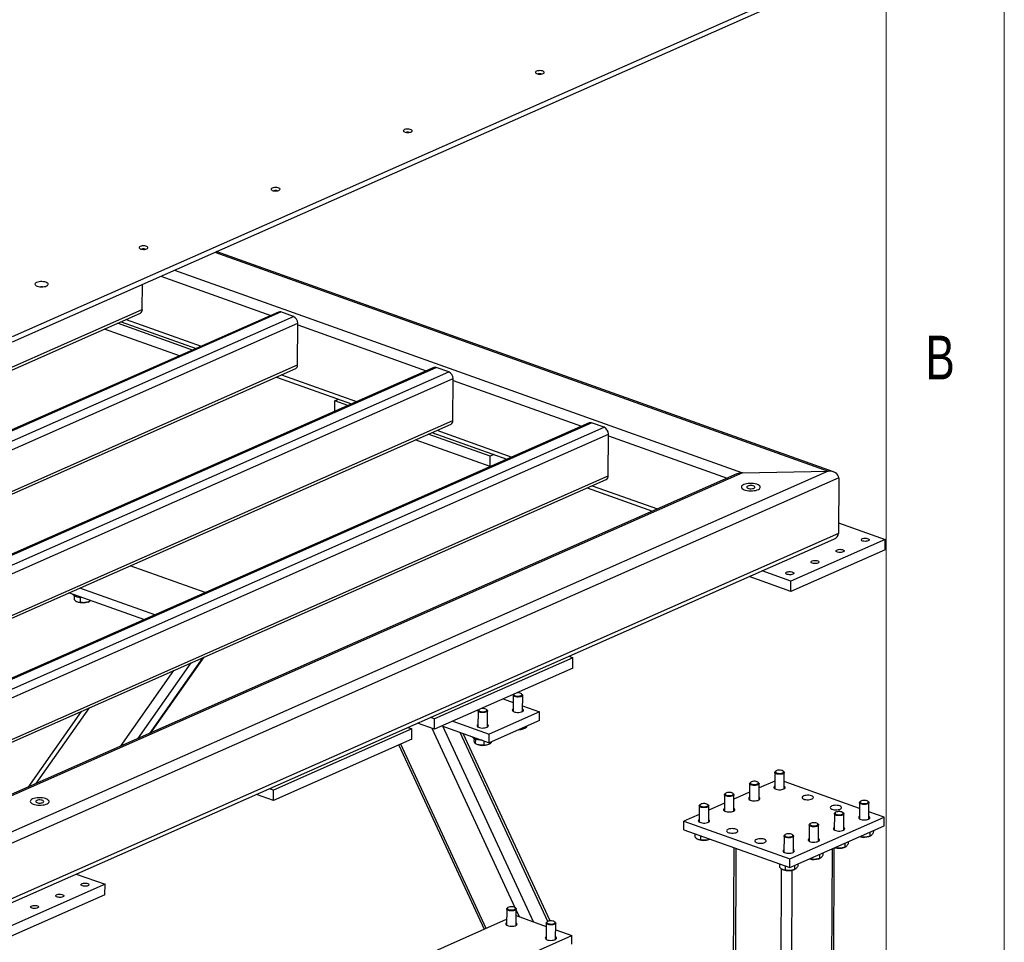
# Model space of a CAD drawing. Header units: millimetres. Extents: x 5 to 415, y 5 to 292.
# Tile 47 of 49: x 373 to 415, y 199 to 238. Entities that reach past the tile are written whole.
import ezdxf

# ---------------------------------------------------------------- set-up
doc = ezdxf.new("R2010")
doc.units = ezdxf.units.MM
doc.layers.add('NOTES', color=6, linetype='Continuous')
doc.layers.add('TRAIT-FORT', color=4, linetype='Continuous', lineweight=25)
doc.styles.add('SLDTEXTSTYLE0', font='TXT', dxfattribs={"width": 0.75})

msp = doc.modelspace()

# ---------------------------------------------------------------- linework, layer by layer
at = {"color": 7, "linetype": 'Continuous', "lineweight": 18}
for p, q in [((415, 5), (415, 292)), ((410, 287), (410, 10))]:
    msp.add_line(p, q, dxfattribs=at)
at = {"layer": 'TRAIT-FORT', "color": 4, "linetype": 'Continuous', "lineweight": 25}
for p, q in [((373.044, 224.63), (409.774, 240.856)), ((373.044, 224.41), (409.773, 240.635)), ((395.288, 235.731), (395.284, 235.729)), ((389.699, 233.262), (389.694, 233.26)), ((384.11, 230.793), (384.107, 230.792)), ((378.521, 228.324), (378.518, 228.323)), ((381.611, 228.194), (407.547, 218.947)), ((407.773, 218.912), (381.668, 228.22)), ((379.907, 227.442), (403.933, 218.876)), ((379.326, 227.185), (383.979, 225.526)), ((378.54, 225.774), (378.544, 226.84)), ((349.998, 213.165), (378.54, 225.774)), ((350.147, 213.111), (378.458, 225.618)), ((384.302, 225.669), (353.429, 212.03)), ((353.527, 212.031), (384.4, 225.67)), ((354.064, 211.839), (384.938, 225.478)), ((377.861, 225.354), (381.031, 224.224)), ((384.938, 225.478), (384.4, 225.67)), ((354.363, 211.608), (385.116, 225.194)), ((380.11, 223.817), (376.94, 224.947)), ((380.663, 224.061), (377.492, 225.191)), ((377.648, 225.26), (380.818, 224.13)), ((385.11, 223.431), (385.116, 225.194)), ((385.116, 225.121), (390.548, 223.184)), ((356.567, 210.822), (385.11, 223.431)), ((356.717, 210.769), (385.027, 223.276)), ((390.872, 223.327), (359.998, 209.688)), ((360.096, 209.689), (390.969, 223.328)), ((391.507, 223.136), (390.969, 223.328)), ((360.633, 209.497), (391.507, 223.136)), ((360.932, 209.266), (391.685, 222.852)), ((384.217, 222.918), (387.388, 221.788)), ((384.43, 223.012), (387.6, 221.882)), ((391.679, 221.089), (391.685, 222.852)), ((391.685, 222.778), (397.117, 220.842)), ((386.689, 221.912), (386.844, 221.981)), ((386.687, 221.478), (386.689, 221.912)), ((387.232, 221.719), (386.689, 221.912)), ((363.136, 208.48), (391.679, 221.089)), ((363.286, 208.427), (391.597, 220.934)), ((397.441, 220.985), (366.567, 207.346)), ((366.665, 207.346), (397.539, 220.985)), ((367.202, 207.155), (398.076, 220.794)), ((398.076, 220.794), (397.539, 220.985)), ((367.501, 206.924), (398.254, 220.51)), ((393.258, 219.57), (390.631, 220.507)), ((390.787, 220.576), (393.957, 219.445)), ((390.999, 220.67), (394.169, 219.539)), ((398.248, 218.747), (398.254, 220.51)), ((398.254, 220.436), (403.28, 218.644)), ((393.248, 219.132), (390.078, 220.263)), ((393.256, 219.136), (393.258, 219.57)), ((393.414, 219.639), (393.258, 219.57)), ((369.705, 206.138), (398.248, 218.747)), ((403.686, 218.823), (372.619, 205.099)), ((403.933, 218.876), (372.633, 205.048)), ((407.547, 218.947), (372.841, 203.615)), ((407.998, 218.662), (372.865, 203.142)), ((403.933, 218.876), (407.547, 218.947)), ((407.998, 218.662), (407.989, 216.312)), ((369.855, 206.084), (398.166, 218.591)), ((397.356, 218.233), (400.12, 217.248)), ((397.568, 218.327), (400.333, 217.342)), ((407.991, 216.761), (409.965, 216.057)), ((407.989, 216.312), (372.857, 200.791)), ((372.844, 200.627), (407.783, 216.061)), ((409.965, 216.057), (405.972, 214.293)), ((409.963, 215.616), (409.965, 216.057)), ((409.963, 215.616), (405.971, 213.853)), ((381.197, 213.809), (378.027, 214.939)), ((405.971, 213.853), (404.206, 214.482)), ((405.972, 214.293), (404.759, 214.726)), ((405.971, 213.853), (405.972, 214.293)), ((378.607, 212.665), (375.437, 213.795)), ((375.651, 213.679), (375.651, 213.51)), ((379.068, 212.868), (375.898, 213.998)), ((375.806, 213.416), (375.819, 213.411)), ((375.917, 213.596), (375.917, 213.395)), ((376.247, 213.41), (376.291, 213.425)), ((376.3, 213.487), (376.3, 213.428)), ((378.351, 207.631), (380.61, 210.836)), ((378.857, 207.854), (381.116, 211.059)), ((378.898, 207.873), (381.157, 211.077)), ((396.756, 211.056), (390.901, 208.469)), ((396.588, 211.116), (396.756, 211.056)), ((396.755, 210.616), (396.756, 211.056)), ((377.611, 207.304), (379.87, 210.509)), ((396.755, 210.616), (390.899, 208.029)), ((394.255, 209.511), (394.249, 209.507)), ((394.61, 209.505), (394.585, 209.526)), ((393.806, 209.313), (394.228, 209.162)), ((394.23, 209.473), (394.227, 208.785)), ((394.627, 208.783), (394.63, 209.471)), ((375.955, 208.78), (373.696, 205.575)), ((374.052, 205.732), (376.311, 208.937)), ((392.739, 208.814), (392.737, 208.126)), ((392.764, 208.853), (392.759, 208.848)), ((393.12, 208.847), (393.094, 208.868)), ((393.137, 208.125), (393.139, 208.813)), ((395.344, 208.765), (393.215, 207.824)), ((394.628, 209.02), (395.344, 208.765)), ((395.342, 208.397), (395.344, 208.765)), ((390.899, 208.029), (390.18, 208.285)), ((390.901, 208.469), (390.733, 208.529)), ((390.899, 208.029), (390.901, 208.469)), ((391.677, 208.372), (393.215, 207.824)), ((395.342, 208.397), (393.213, 207.457)), ((389.943, 208.046), (384.087, 205.459)), ((389.775, 208.106), (389.943, 208.046)), ((389.941, 207.606), (389.943, 208.046)), ((394.311, 200.486), (390.794, 208.066)), ((391.216, 208.169), (393.213, 207.457)), ((395.086, 199.89), (391.25, 208.157)), ((395.688, 199.906), (391.981, 207.896)), ((395.788, 199.93), (392.113, 207.849)), ((393.213, 207.457), (393.215, 207.824)), ((394.639, 208.042), (394.65, 208.046)), ((394.789, 208.153), (394.789, 208.116)), ((389.941, 207.606), (384.086, 205.019)), ((392.57, 207.641), (392.57, 207.577)), ((392.626, 207.614), (392.625, 207.422)), ((392.99, 207.536), (392.989, 207.363)), ((393.299, 207.495), (393.298, 207.458)), ((389.39, 207.362), (393.002, 199.578)), ((393.082, 199.613), (389.47, 207.397)), ((392.694, 207.394), (392.719, 207.385)), ((393.148, 207.384), (393.16, 207.388)), ((405.293, 206.208), (405.291, 205.52)), ((405.338, 206.263), (405.313, 206.242)), ((405.674, 206.24), (405.649, 206.261)), ((405.691, 205.518), (405.693, 206.206)), ((404.229, 205.737), (404.226, 205.049)), ((404.274, 205.792), (404.248, 205.771)), ((404.609, 205.77), (404.584, 205.791)), ((404.626, 205.048), (404.629, 205.736)), ((405.292, 205.841), (404.628, 205.548)), ((408.876, 204.684), (405.692, 205.819)), ((384.087, 205.459), (383.919, 205.519)), ((384.086, 205.019), (384.087, 205.459)), ((403.209, 205.322), (403.184, 205.301)), ((403.545, 205.3), (403.519, 205.321)), ((404.227, 205.371), (403.563, 205.078)), ((384.086, 205.019), (383.367, 205.275)), ((403.163, 204.901), (402.499, 204.607)), ((403.164, 205.267), (403.162, 204.579)), ((403.562, 204.578), (403.564, 205.266)), ((408.876, 204.93), (408.874, 204.242)), ((408.922, 204.985), (408.896, 204.964)), ((409.257, 204.963), (409.232, 204.984)), ((409.274, 204.241), (409.276, 204.929)), ((402.099, 204.797), (402.097, 204.109)), ((402.145, 204.852), (402.119, 204.831)), ((402.48, 204.83), (402.455, 204.851)), ((402.497, 204.107), (402.499, 204.795)), ((407.857, 204.515), (407.832, 204.494)), ((408.192, 204.493), (408.167, 204.514)), ((409.921, 204.311), (409.275, 204.541)), ((401.449, 203.777), (401.45, 204.144)), ((402.098, 204.43), (401.45, 204.144)), ((401.45, 204.144), (405.929, 202.547)), ((405.929, 202.547), (409.921, 204.311)), ((407.812, 204.46), (407.809, 203.772)), ((408.209, 203.77), (408.212, 204.458)), ((409.92, 203.943), (409.921, 204.311)), ((401.449, 203.777), (405.928, 202.18)), ((405.928, 202.18), (409.92, 203.943)), ((406.747, 203.989), (406.745, 203.302)), ((406.792, 204.044), (406.767, 204.024)), ((407.128, 204.022), (407.103, 204.043)), ((407.145, 203.3), (407.147, 203.988)), ((409.314, 203.676), (409.314, 203.51)), ((409.461, 203.741), (409.46, 203.654)), ((401.906, 203.614), (401.906, 203.479)), ((402.064, 203.373), (402.08, 203.368)), ((402.148, 203.527), (402.148, 203.356)), ((402.508, 203.366), (402.547, 203.38)), ((402.537, 203.389), (402.537, 203.376)), ((402.546, 203.381), (402.537, 203.376)), ((405.683, 203.519), (405.68, 202.831)), ((405.728, 203.574), (405.702, 203.553)), ((406.063, 203.552), (406.038, 203.573)), ((406.08, 202.83), (406.083, 203.518)), ((408.396, 203.27), (408.396, 203.183)), ((408.901, 203.493), (408.925, 203.489)), ((408.925, 203.504), (408.925, 203.489)), ((409.285, 203.5), (409.324, 203.513)), ((409.323, 203.514), (409.314, 203.51)), ((403.554, 203.026), (403.482, 183.572)), ((403.59, 183.534), (403.661, 202.988)), ((407.623, 174.801), (407.727, 202.975)), ((407.705, 174.885), (407.808, 203.011)), ((407.836, 203.023), (407.86, 203.019)), ((407.86, 203.034), (407.86, 203.019)), ((408.221, 203.029), (408.259, 203.043)), ((408.25, 203.206), (408.249, 203.04)), ((408.259, 203.044), (408.249, 203.04)), ((405.928, 202.18), (405.929, 202.547)), ((406.771, 202.553), (406.796, 202.549)), ((406.796, 202.563), (406.796, 202.549)), ((407.156, 202.559), (407.195, 202.572)), ((407.185, 202.735), (407.184, 202.569)), ((407.194, 202.573), (407.184, 202.569)), ((407.331, 202.8), (407.331, 202.713)), ((405.49, 202.336), (405.489, 202.202)), ((405.501, 182.853), (405.572, 202.136)), ((405.648, 202.096), (405.663, 202.09)), ((405.732, 202.25), (405.731, 202.078)), ((405.92, 174.049), (406.023, 202.071)), ((406.092, 202.089), (406.13, 202.102)), ((406.12, 202.265), (406.12, 202.099)), ((406.13, 202.103), (406.12, 202.099)), ((406.267, 202.33), (406.267, 202.243)), ((375.748, 201.91), (376.962, 201.477)), ((376.962, 201.477), (372.969, 199.713)), ((376.96, 201.037), (376.962, 201.477)), ((376.96, 201.037), (372.968, 199.273)), ((393.953, 200.435), (393.95, 199.747)), ((393.998, 200.49), (393.972, 200.469)), ((394.333, 200.468), (394.308, 200.489)), ((394.35, 199.745), (394.353, 200.433)), ((394.489, 200.103), (394.352, 200.397)), ((389.561, 198.057), (393.951, 199.997)), ((394.351, 200.152), (395.624, 199.698)), ((395.625, 199.839), (395.622, 199.151)), ((395.67, 199.894), (395.644, 199.873)), ((396.005, 199.871), (395.98, 199.892)), ((396.022, 199.149), (396.025, 199.837)), ((396.024, 199.556), (396.713, 199.31)), ((390.858, 196.723), (396.713, 199.31)), ((396.712, 198.943), (396.713, 199.31))]:
    msp.add_line(p, q, dxfattribs=at)
at = {"layer": 'TRAIT-FORT', "color": 4, "linetype": 'Continuous', "lineweight": 25, "flags": 128}
for points in [[(395.216, 235.848), (395.186, 235.83), (395.17, 235.81), (395.169, 235.789), (395.184, 235.768), (395.212, 235.75), (395.252, 235.736), (395.3, 235.726), (395.353, 235.723), (395.406, 235.726), (395.455, 235.734), (395.496, 235.747), (395.526, 235.765), (395.542, 235.785), (395.542, 235.807), (395.528, 235.827), (395.5, 235.845), (395.46, 235.859), (395.411, 235.869), (395.359, 235.872), (395.305, 235.869), (395.256, 235.861), (395.216, 235.848)], [(389.626, 233.378), (389.597, 233.361), (389.581, 233.341), (389.58, 233.319), (389.595, 233.299), (389.623, 233.281), (389.663, 233.267), (389.711, 233.257), (389.764, 233.254), (389.817, 233.256), (389.866, 233.265), (389.907, 233.278), (389.937, 233.296), (389.952, 233.316), (389.953, 233.337), (389.939, 233.358), (389.91, 233.376), (389.871, 233.39), (389.822, 233.399), (389.769, 233.403), (389.716, 233.4), (389.667, 233.392), (389.626, 233.378)], [(384.037, 230.909), (384.008, 230.892), (383.992, 230.871), (383.991, 230.85), (384.005, 230.83), (384.034, 230.812), (384.074, 230.797), (384.122, 230.788), (384.175, 230.785), (384.228, 230.787), (384.277, 230.796), (384.318, 230.809), (384.347, 230.827), (384.363, 230.847), (384.364, 230.868), (384.35, 230.889), (384.321, 230.907), (384.281, 230.921), (384.233, 230.93), (384.18, 230.934), (384.127, 230.931), (384.078, 230.923), (384.037, 230.909)], [(378.448, 228.44), (378.418, 228.423), (378.403, 228.402), (378.402, 228.381), (378.416, 228.361), (378.444, 228.343), (378.484, 228.328), (378.533, 228.319), (378.586, 228.316), (378.639, 228.318), (378.688, 228.327), (378.729, 228.34), (378.758, 228.358), (378.774, 228.378), (378.775, 228.399), (378.76, 228.42), (378.732, 228.438), (378.692, 228.452), (378.644, 228.461), (378.591, 228.465), (378.538, 228.462), (378.489, 228.454), (378.448, 228.44)], [(374.07, 226.919), (374.034, 226.898), (374.01, 226.876), (374, 226.851), (374.003, 226.826), (374.021, 226.802), (374.051, 226.78), (374.093, 226.762), (374.144, 226.747), (374.202, 226.738), (374.264, 226.733), (374.327, 226.735), (374.387, 226.741), (374.442, 226.753), (374.488, 226.77), (374.525, 226.79), (374.548, 226.813), (374.559, 226.837), (374.555, 226.862), (374.538, 226.886), (374.507, 226.908), (374.466, 226.926), (374.414, 226.941), (374.356, 226.951), (374.295, 226.955), (374.232, 226.954), (374.172, 226.947), (374.117, 226.935), (374.07, 226.919)], [(374.314, 226.734), (374.294, 226.735), (374.244, 226.734)], [(403.979, 218.372), (403.934, 218.348), (403.902, 218.32), (403.883, 218.291), (403.878, 218.261), (403.888, 218.231), (403.912, 218.203), (403.949, 218.176), (403.998, 218.153), (404.057, 218.134), (404.124, 218.119), (404.197, 218.11), (404.272, 218.107), (404.348, 218.109), (404.421, 218.117), (404.489, 218.13), (404.55, 218.148), (404.6, 218.17), (404.639, 218.196), (404.665, 218.225), (404.677, 218.254), (404.674, 218.284), (404.658, 218.314), (404.627, 218.342), (404.584, 218.367), (404.529, 218.388), (404.466, 218.405), (404.396, 218.416), (404.321, 218.423), (404.245, 218.423), (404.17, 218.418), (404.099, 218.408), (404.035, 218.392), (403.979, 218.372)], [(403.979, 218.372), (403.934, 218.348), (403.902, 218.32), (403.883, 218.291), (403.878, 218.261), (403.888, 218.231), (403.912, 218.203), (403.949, 218.176), (403.998, 218.153), (404.057, 218.134), (404.124, 218.119), (404.197, 218.11), (404.272, 218.107), (404.348, 218.109), (404.421, 218.117), (404.489, 218.13), (404.55, 218.148), (404.6, 218.17), (404.639, 218.196), (404.665, 218.225), (404.677, 218.254), (404.674, 218.284), (404.658, 218.314), (404.627, 218.342), (404.584, 218.367), (404.529, 218.388), (404.466, 218.405), (404.396, 218.416), (404.321, 218.423), (404.245, 218.423), (404.17, 218.418), (404.099, 218.408), (404.035, 218.392), (403.979, 218.372)], [(404.151, 218.311), (404.123, 218.294), (404.109, 218.275), (404.11, 218.254), (404.126, 218.235), (404.155, 218.219), (404.196, 218.206), (404.243, 218.199), (404.294, 218.198), (404.343, 218.203), (404.386, 218.213), (404.42, 218.228), (404.441, 218.246), (404.448, 218.266), (404.439, 218.286), (404.416, 218.304), (404.381, 218.318), (404.337, 218.328), (404.287, 218.333), (404.237, 218.331), (404.19, 218.323), (404.151, 218.311)], [(409.244, 215.995), (409.205, 215.982), (409.159, 215.975), (409.108, 215.973), (409.058, 215.977), (409.014, 215.987), (408.979, 216.002), (408.956, 216.02), (408.947, 216.039), (408.954, 216.059), (408.975, 216.077), (409.009, 216.092), (409.052, 216.103), (409.101, 216.107), (409.152, 216.106), (409.199, 216.099), (409.24, 216.087), (409.269, 216.07), (409.285, 216.051), (409.286, 216.031), (409.272, 216.012), (409.244, 215.995)], [(408.18, 215.525), (408.141, 215.512), (408.094, 215.504), (408.043, 215.503), (407.994, 215.507), (407.949, 215.517), (407.914, 215.531), (407.891, 215.549), (407.883, 215.569), (407.889, 215.589), (407.91, 215.607), (407.944, 215.622), (407.988, 215.632), (408.037, 215.637), (408.087, 215.636), (408.135, 215.629), (408.175, 215.616), (408.204, 215.6), (408.22, 215.581), (408.221, 215.561), (408.207, 215.541), (408.18, 215.525)], [(407.115, 215.054), (407.076, 215.042), (407.029, 215.034), (406.979, 215.032), (406.929, 215.036), (406.885, 215.046), (406.85, 215.061), (406.827, 215.079), (406.818, 215.099), (406.825, 215.119), (406.846, 215.137), (406.88, 215.152), (406.923, 215.162), (406.972, 215.167), (407.023, 215.165), (407.07, 215.158), (407.11, 215.146), (407.14, 215.13), (407.156, 215.11), (407.157, 215.09), (407.143, 215.071), (407.115, 215.054)], [(406.05, 214.584), (406.011, 214.571), (405.965, 214.564), (405.914, 214.562), (405.865, 214.566), (405.82, 214.576), (405.785, 214.591), (405.762, 214.609), (405.754, 214.628), (405.76, 214.648), (405.781, 214.667), (405.815, 214.681), (405.858, 214.692), (405.907, 214.696), (405.958, 214.695), (406.006, 214.688), (406.046, 214.676), (406.075, 214.659), (406.091, 214.64), (406.092, 214.62), (406.078, 214.601), (406.05, 214.584)], [(376.014, 213.589), (376.004, 213.589), (375.926, 213.595), (375.851, 213.605), (375.783, 213.621), (375.722, 213.641), (375.672, 213.666), (375.633, 213.693), (375.607, 213.723), (375.6, 213.737)], [(394.628, 209.482), (394.628, 209.461), (394.613, 209.44), (394.585, 209.421), (394.545, 209.407), (394.497, 209.397), (394.444, 209.393), (394.39, 209.394), (394.338, 209.402), (394.294, 209.414), (394.259, 209.431), (394.237, 209.451), (394.23, 209.472), (394.237, 209.493), (394.249, 209.507)], [(394.263, 209.515), (394.258, 209.499), (394.265, 209.478), (394.287, 209.46), (394.321, 209.445), (394.365, 209.434), (394.415, 209.43), (394.466, 209.431), (394.514, 209.438), (394.555, 209.45), (394.584, 209.467), (394.599, 209.486), (394.6, 209.506), (394.6, 209.506)], [(394.6, 209.506), (394.585, 209.526), (394.557, 209.543), (394.517, 209.556), (394.469, 209.564), (394.418, 209.566), (394.369, 209.561)], [(394.61, 209.505), (394.613, 209.503), (394.628, 209.482)], [(393.137, 208.824), (393.137, 208.802), (393.123, 208.781), (393.095, 208.763), (393.055, 208.748), (393.007, 208.738), (392.953, 208.734), (392.899, 208.736), (392.848, 208.743), (392.803, 208.756), (392.769, 208.772), (392.747, 208.792), (392.739, 208.814), (392.746, 208.835), (392.759, 208.848)], [(392.772, 208.856), (392.767, 208.84), (392.774, 208.82), (392.796, 208.802), (392.831, 208.786), (392.875, 208.776), (392.925, 208.771), (392.976, 208.772), (393.024, 208.779), (393.064, 208.792), (393.093, 208.808), (393.109, 208.828), (393.109, 208.848), (393.109, 208.848)], [(393.109, 208.848), (393.095, 208.868), (393.066, 208.885), (393.027, 208.898), (392.979, 208.905), (392.928, 208.907), (392.878, 208.903)], [(393.12, 208.847), (393.122, 208.845), (393.137, 208.824)], [(394.227, 208.89), (394.221, 208.886), (394.197, 208.864), (394.187, 208.841), (394.193, 208.817), (394.213, 208.794), (394.246, 208.775), (394.291, 208.759), (394.345, 208.747), (394.403, 208.742), (394.463, 208.742), (394.521, 208.749), (394.573, 208.761), (394.616, 208.777), (394.647, 208.798), (394.664, 208.82), (394.666, 208.844), (394.653, 208.868), (394.627, 208.888)], [(392.737, 208.231), (392.731, 208.228), (392.707, 208.206), (392.697, 208.182), (392.702, 208.159), (392.722, 208.136), (392.756, 208.116), (392.801, 208.1), (392.854, 208.089), (392.913, 208.083), (392.973, 208.084), (393.031, 208.09), (393.083, 208.102), (393.126, 208.119), (393.156, 208.139), (393.174, 208.162), (393.176, 208.186), (393.163, 208.209), (393.137, 208.23)], [(392.915, 207.563), (392.889, 207.564), (392.811, 207.57), (392.738, 207.582), (392.671, 207.599), (392.612, 207.62), (392.564, 207.645), (392.528, 207.673), (392.505, 207.703), (392.501, 207.711)], [(405.674, 206.24), (405.681, 206.233), (405.693, 206.212), (405.689, 206.19), (405.671, 206.17), (405.64, 206.152), (405.598, 206.139), (405.548, 206.13), (405.494, 206.128), (405.44, 206.131), (405.39, 206.139), (405.348, 206.153), (405.316, 206.171), (405.298, 206.191), (405.294, 206.213), (405.305, 206.234), (405.313, 206.242)], [(405.469, 206.3), (405.42, 206.295), (405.378, 206.283), (405.345, 206.268), (405.326, 206.249), (405.322, 206.229), (405.333, 206.209), (405.358, 206.191), (405.395, 206.177), (405.441, 206.168), (405.492, 206.164), (405.543, 206.167), (405.589, 206.176), (405.627, 206.189), (405.653, 206.207), (405.665, 206.226), (405.661, 206.247), (405.643, 206.266), (405.612, 206.282), (405.569, 206.294), (405.521, 206.3), (405.469, 206.3)], [(404.609, 205.77), (404.617, 205.763), (404.628, 205.742), (404.625, 205.72), (404.607, 205.7), (404.575, 205.682), (404.533, 205.669), (404.483, 205.66), (404.429, 205.657), (404.375, 205.66), (404.325, 205.669), (404.283, 205.683), (404.251, 205.7), (404.233, 205.721), (404.229, 205.742), (404.24, 205.763), (404.248, 205.771)], [(404.405, 205.83), (404.356, 205.824), (404.313, 205.813), (404.281, 205.797), (404.261, 205.779), (404.257, 205.758), (404.268, 205.738), (404.293, 205.721), (404.331, 205.707), (404.377, 205.697), (404.427, 205.694), (404.478, 205.697), (404.524, 205.705), (404.562, 205.719), (404.588, 205.736), (404.6, 205.756), (404.597, 205.776), (404.578, 205.795), (404.547, 205.811), (404.505, 205.823), (404.456, 205.83), (404.405, 205.83)], [(403.34, 205.36), (403.291, 205.354), (403.248, 205.343), (403.216, 205.327), (403.197, 205.308), (403.193, 205.288), (403.203, 205.268), (403.229, 205.25), (403.266, 205.236), (403.312, 205.227), (403.363, 205.224), (403.413, 205.226), (403.46, 205.235), (403.498, 205.249), (403.524, 205.266), (403.536, 205.286), (403.532, 205.306), (403.514, 205.325), (403.482, 205.341), (403.44, 205.353), (403.391, 205.359), (403.34, 205.36)], [(405.291, 205.625), (405.285, 205.621), (405.261, 205.599), (405.251, 205.576), (405.256, 205.552), (405.276, 205.53), (405.31, 205.51), (405.355, 205.494), (405.408, 205.482), (405.467, 205.477), (405.527, 205.477), (405.585, 205.484), (405.637, 205.496), (405.68, 205.512), (405.711, 205.533), (405.728, 205.555), (405.73, 205.579), (405.717, 205.603), (405.691, 205.623)], [(373.9, 205.084), (373.855, 205.06), (373.823, 205.032), (373.804, 205.003), (373.799, 204.973), (373.809, 204.943), (373.833, 204.915), (373.87, 204.888), (373.919, 204.865), (373.978, 204.846), (374.045, 204.831), (374.118, 204.822), (374.193, 204.819), (374.269, 204.821), (374.342, 204.829), (374.41, 204.842), (374.471, 204.86), (374.521, 204.883), (374.56, 204.908), (374.586, 204.937), (374.598, 204.966), (374.595, 204.996), (374.579, 205.026), (374.548, 205.054), (374.505, 205.079), (374.45, 205.1), (374.387, 205.117), (374.317, 205.129), (374.242, 205.135), (374.166, 205.136), (374.091, 205.13), (374.02, 205.12), (373.956, 205.104), (373.9, 205.084)], [(373.9, 205.084), (373.855, 205.06), (373.823, 205.032), (373.804, 205.003), (373.799, 204.973), (373.809, 204.943), (373.833, 204.915), (373.87, 204.888), (373.919, 204.865), (373.978, 204.846), (374.045, 204.831), (374.118, 204.822), (374.193, 204.819), (374.269, 204.821), (374.342, 204.829), (374.41, 204.842), (374.471, 204.86), (374.521, 204.883), (374.56, 204.908), (374.586, 204.937), (374.598, 204.966), (374.595, 204.996), (374.579, 205.026), (374.548, 205.054), (374.505, 205.079), (374.45, 205.1), (374.387, 205.117), (374.317, 205.129), (374.242, 205.135), (374.166, 205.136), (374.091, 205.13), (374.02, 205.12), (373.956, 205.104), (373.9, 205.084)], [(374.072, 205.023), (374.044, 205.006), (374.03, 204.987), (374.031, 204.966), (374.047, 204.947), (374.076, 204.931), (374.117, 204.919), (374.164, 204.911), (374.215, 204.91), (374.264, 204.915), (374.307, 204.925), (374.341, 204.94), (374.362, 204.958), (374.369, 204.978), (374.36, 204.998), (374.337, 205.016), (374.302, 205.031), (374.258, 205.04), (374.208, 205.045), (374.158, 205.043), (374.111, 205.035), (374.072, 205.023)], [(403.545, 205.3), (403.552, 205.292), (403.564, 205.271), (403.56, 205.25), (403.542, 205.229), (403.511, 205.212), (403.469, 205.198), (403.419, 205.19), (403.365, 205.187), (403.311, 205.19), (403.261, 205.199), (403.218, 205.212), (403.187, 205.23), (403.168, 205.25), (403.164, 205.272), (403.175, 205.293), (403.184, 205.301)], [(404.227, 205.155), (404.22, 205.151), (404.196, 205.129), (404.186, 205.106), (404.192, 205.082), (404.212, 205.059), (404.245, 205.039), (404.29, 205.023), (404.344, 205.012), (404.402, 205.007), (404.463, 205.007), (404.52, 205.013), (404.572, 205.025), (404.615, 205.042), (404.646, 205.062), (404.663, 205.085), (404.665, 205.109), (404.653, 205.132), (404.627, 205.153)], [(406.845, 205.216), (406.795, 205.23), (406.739, 205.238), (406.679, 205.241), (406.62, 205.237), (406.564, 205.228), (406.517, 205.214), (406.479, 205.195), (406.455, 205.173), (406.445, 205.15), (406.451, 205.126), (406.471, 205.104), (406.504, 205.084), (406.549, 205.068), (406.603, 205.057), (406.661, 205.051), (406.722, 205.052), (406.779, 205.058), (406.831, 205.07), (406.874, 205.086), (406.905, 205.107), (406.922, 205.13), (406.924, 205.153), (406.912, 205.177), (406.885, 205.198), (406.845, 205.216)], [(409.257, 204.963), (409.265, 204.956), (409.276, 204.934), (409.272, 204.913), (409.254, 204.892), (409.223, 204.875), (409.181, 204.861), (409.131, 204.853), (409.077, 204.85), (409.023, 204.853), (408.973, 204.862), (408.931, 204.875), (408.899, 204.893), (408.881, 204.913), (408.877, 204.935), (408.888, 204.956), (408.896, 204.964)], [(409.052, 205.023), (409.003, 205.017), (408.961, 205.006), (408.928, 204.99), (408.909, 204.971), (408.905, 204.951), (408.916, 204.931), (408.941, 204.913), (408.978, 204.899), (409.024, 204.89), (409.075, 204.887), (409.126, 204.889), (409.172, 204.898), (409.21, 204.912), (409.236, 204.929), (409.248, 204.949), (409.245, 204.969), (409.226, 204.988), (409.195, 205.004), (409.153, 205.016), (409.104, 205.022), (409.052, 205.023)], [(402.48, 204.83), (402.488, 204.822), (402.499, 204.801), (402.495, 204.779), (402.477, 204.759), (402.446, 204.742), (402.404, 204.728), (402.354, 204.719), (402.3, 204.717), (402.246, 204.72), (402.196, 204.728), (402.154, 204.742), (402.122, 204.76), (402.104, 204.78), (402.1, 204.802), (402.111, 204.823), (402.119, 204.831)], [(402.275, 204.889), (402.226, 204.884), (402.184, 204.872), (402.151, 204.857), (402.132, 204.838), (402.128, 204.818), (402.139, 204.798), (402.164, 204.78), (402.201, 204.766), (402.247, 204.757), (402.298, 204.753), (402.349, 204.756), (402.395, 204.765), (402.433, 204.778), (402.459, 204.796), (402.471, 204.815), (402.468, 204.836), (402.449, 204.855), (402.418, 204.871), (402.376, 204.883), (402.327, 204.889), (402.275, 204.889)], [(403.162, 204.684), (403.156, 204.681), (403.132, 204.659), (403.122, 204.635), (403.127, 204.611), (403.147, 204.589), (403.181, 204.569), (403.226, 204.553), (403.279, 204.542), (403.338, 204.536), (403.398, 204.537), (403.456, 204.543), (403.508, 204.555), (403.551, 204.572), (403.581, 204.592), (403.599, 204.615), (403.601, 204.639), (403.588, 204.662), (403.562, 204.683)], [(408.039, 204.79), (407.99, 204.804), (407.933, 204.812), (407.873, 204.815), (407.814, 204.812), (407.759, 204.802), (407.711, 204.788), (407.674, 204.769), (407.65, 204.748), (407.64, 204.724), (407.645, 204.7), (407.665, 204.678), (407.699, 204.658), (407.744, 204.642), (407.797, 204.631), (407.856, 204.625), (407.916, 204.626), (407.974, 204.632), (408.026, 204.644), (408.069, 204.661), (408.099, 204.681), (408.117, 204.704), (408.119, 204.728), (408.106, 204.751), (408.079, 204.772), (408.039, 204.79)], [(408.192, 204.493), (408.2, 204.485), (408.211, 204.464), (408.208, 204.442), (408.19, 204.422), (408.158, 204.405), (408.116, 204.391), (408.066, 204.382), (408.013, 204.38), (407.959, 204.383), (407.909, 204.391), (407.866, 204.405), (407.835, 204.423), (407.816, 204.443), (407.812, 204.465), (407.823, 204.486), (407.832, 204.494)], [(407.988, 204.552), (407.939, 204.547), (407.896, 204.535), (407.864, 204.52), (407.845, 204.501), (407.84, 204.481), (407.851, 204.461), (407.876, 204.443), (407.914, 204.429), (407.96, 204.42), (408.01, 204.416), (408.061, 204.419), (408.107, 204.428), (408.145, 204.441), (408.171, 204.459), (408.183, 204.478), (408.18, 204.499), (408.162, 204.518), (408.13, 204.534), (408.088, 204.546), (408.039, 204.552), (407.988, 204.552)], [(402.097, 204.214), (402.091, 204.21), (402.067, 204.188), (402.057, 204.165), (402.063, 204.141), (402.083, 204.119), (402.116, 204.099), (402.161, 204.083), (402.215, 204.072), (402.273, 204.066), (402.333, 204.066), (402.391, 204.073), (402.443, 204.085), (402.486, 204.101), (402.517, 204.122), (402.534, 204.145), (402.536, 204.168), (402.523, 204.192), (402.497, 204.213)], [(406.923, 204.082), (406.874, 204.076), (406.832, 204.065), (406.799, 204.049), (406.78, 204.031), (406.776, 204.01), (406.787, 203.991), (406.812, 203.973), (406.849, 203.959), (406.895, 203.95), (406.946, 203.946), (406.996, 203.949), (407.043, 203.957), (407.081, 203.971), (407.107, 203.988), (407.119, 204.008), (407.115, 204.028), (407.097, 204.047), (407.065, 204.064), (407.023, 204.075), (406.975, 204.082), (406.923, 204.082)], [(408.874, 204.347), (408.868, 204.344), (408.844, 204.322), (408.834, 204.298), (408.84, 204.274), (408.86, 204.252), (408.893, 204.232), (408.938, 204.216), (408.992, 204.205), (409.05, 204.199), (409.11, 204.2), (409.168, 204.206), (409.22, 204.218), (409.263, 204.235), (409.294, 204.255), (409.311, 204.278), (409.313, 204.302), (409.3, 204.325), (409.274, 204.346)], [(403.651, 203.805), (403.602, 203.819), (403.545, 203.827), (403.485, 203.83), (403.426, 203.827), (403.37, 203.817), (403.323, 203.803), (403.286, 203.784), (403.261, 203.763), (403.252, 203.739), (403.257, 203.715), (403.277, 203.693), (403.311, 203.673), (403.355, 203.657), (403.409, 203.646), (403.468, 203.64), (403.528, 203.641), (403.586, 203.647), (403.638, 203.659), (403.68, 203.675), (403.711, 203.696), (403.728, 203.719), (403.731, 203.742), (403.718, 203.766), (403.691, 203.787), (403.651, 203.805)], [(407.128, 204.022), (407.135, 204.015), (407.147, 203.994), (407.143, 203.972), (407.125, 203.952), (407.094, 203.934), (407.052, 203.921), (407.002, 203.912), (406.948, 203.909), (406.894, 203.912), (406.844, 203.921), (406.802, 203.935), (406.77, 203.952), (406.752, 203.973), (406.748, 203.994), (406.759, 204.016), (406.767, 204.024)], [(407.81, 203.877), (407.804, 203.873), (407.779, 203.851), (407.77, 203.828), (407.775, 203.804), (407.795, 203.782), (407.829, 203.762), (407.874, 203.746), (407.927, 203.735), (407.986, 203.729), (408.046, 203.729), (408.104, 203.736), (408.156, 203.748), (408.198, 203.764), (408.229, 203.785), (408.246, 203.808), (408.249, 203.831), (408.236, 203.855), (408.21, 203.876)], [(404.846, 203.379), (404.796, 203.393), (404.739, 203.402), (404.68, 203.404), (404.62, 203.401), (404.565, 203.391), (404.517, 203.377), (404.48, 203.358), (404.456, 203.337), (404.446, 203.313), (404.451, 203.289), (404.471, 203.267), (404.505, 203.247), (404.55, 203.231), (404.603, 203.22), (404.662, 203.214), (404.722, 203.215), (404.78, 203.221), (404.832, 203.233), (404.875, 203.25), (404.906, 203.27), (404.923, 203.293), (404.925, 203.317), (404.912, 203.34), (404.885, 203.361), (404.846, 203.379)], [(406.063, 203.552), (406.071, 203.545), (406.082, 203.523), (406.079, 203.502), (406.061, 203.482), (406.029, 203.464), (405.987, 203.45), (405.937, 203.442), (405.883, 203.439), (405.829, 203.442), (405.779, 203.451), (405.737, 203.464), (405.705, 203.482), (405.687, 203.503), (405.683, 203.524), (405.694, 203.545), (405.702, 203.553)], [(405.859, 203.612), (405.81, 203.606), (405.767, 203.595), (405.735, 203.579), (405.715, 203.56), (405.711, 203.54), (405.722, 203.52), (405.747, 203.502), (405.784, 203.488), (405.83, 203.479), (405.881, 203.476), (405.932, 203.479), (405.978, 203.487), (406.016, 203.501), (406.042, 203.518), (406.054, 203.538), (406.051, 203.558), (406.032, 203.577), (406.001, 203.593), (405.959, 203.605), (405.91, 203.611), (405.859, 203.612)], [(406.745, 203.407), (406.739, 203.403), (406.715, 203.381), (406.705, 203.358), (406.71, 203.334), (406.73, 203.311), (406.764, 203.291), (406.809, 203.275), (406.862, 203.264), (406.921, 203.259), (406.981, 203.259), (407.039, 203.266), (407.091, 203.277), (407.134, 203.294), (407.165, 203.314), (407.182, 203.337), (407.184, 203.361), (407.171, 203.384), (407.145, 203.405)], [(405.68, 202.936), (405.674, 202.933), (405.65, 202.911), (405.64, 202.887), (405.646, 202.864), (405.666, 202.841), (405.699, 202.821), (405.744, 202.805), (405.798, 202.794), (405.856, 202.788), (405.917, 202.789), (405.974, 202.795), (406.026, 202.807), (406.069, 202.824), (406.1, 202.844), (406.117, 202.867), (406.119, 202.891), (406.107, 202.914), (406.08, 202.935)], [(376.241, 201.415), (376.202, 201.403), (376.156, 201.395), (376.105, 201.393), (376.055, 201.397), (376.011, 201.407), (375.976, 201.422), (375.953, 201.44), (375.944, 201.46), (375.951, 201.48), (375.972, 201.498), (376.006, 201.513), (376.049, 201.523), (376.098, 201.528), (376.149, 201.526), (376.196, 201.519), (376.237, 201.507), (376.266, 201.49), (376.282, 201.471), (376.283, 201.451), (376.269, 201.432), (376.241, 201.415)], [(375.177, 200.945), (375.138, 200.932), (375.091, 200.925), (375.04, 200.923), (374.991, 200.927), (374.946, 200.937), (374.911, 200.952), (374.888, 200.97), (374.88, 200.989), (374.886, 201.009), (374.907, 201.027), (374.941, 201.042), (374.985, 201.053), (375.034, 201.057), (375.084, 201.056), (375.132, 201.049), (375.172, 201.037), (375.201, 201.02), (375.217, 201.001), (375.218, 200.981), (375.204, 200.962), (375.177, 200.945)], [(374.112, 200.475), (374.073, 200.462), (374.026, 200.454), (373.976, 200.453), (373.926, 200.457), (373.882, 200.467), (373.847, 200.481), (373.824, 200.499), (373.815, 200.519), (373.822, 200.539), (373.843, 200.557), (373.877, 200.572), (373.92, 200.582), (373.969, 200.587), (374.02, 200.586), (374.067, 200.579), (374.107, 200.566), (374.137, 200.55), (374.153, 200.531), (374.154, 200.511), (374.14, 200.491), (374.112, 200.475)], [(394.333, 200.468), (394.348, 200.451), (394.352, 200.429), (394.342, 200.408), (394.318, 200.389), (394.281, 200.373), (394.235, 200.362), (394.183, 200.356), (394.128, 200.355), (394.076, 200.361), (394.029, 200.372), (393.991, 200.388), (393.965, 200.407), (393.953, 200.428), (393.956, 200.45), (393.972, 200.469)], [(394.32, 200.474), (394.302, 200.493), (394.27, 200.509), (394.228, 200.521), (394.179, 200.527), (394.128, 200.527), (394.079, 200.522), (394.036, 200.51), (394.004, 200.495), (393.985, 200.476), (393.981, 200.455), (393.992, 200.436), (394.018, 200.418), (394.055, 200.404), (394.101, 200.395), (394.152, 200.392), (394.203, 200.394), (394.249, 200.403), (394.287, 200.417), (394.312, 200.434), (394.324, 200.454), (394.32, 200.474)], [(395.993, 199.878), (395.974, 199.897), (395.942, 199.913), (395.9, 199.925), (395.851, 199.931), (395.8, 199.931), (395.751, 199.925), (395.708, 199.914), (395.676, 199.898), (395.657, 199.88), (395.653, 199.859), (395.664, 199.839), (395.69, 199.822), (395.727, 199.808), (395.773, 199.799), (395.824, 199.795), (395.875, 199.798), (395.921, 199.807), (395.959, 199.82), (395.985, 199.838), (395.996, 199.858), (395.993, 199.878)], [(393.95, 199.852), (393.937, 199.843), (393.916, 199.821), (393.91, 199.797), (393.919, 199.773), (393.943, 199.751), (393.98, 199.732), (394.027, 199.718), (394.082, 199.708), (394.141, 199.704), (394.201, 199.706), (394.258, 199.713), (394.308, 199.727), (394.348, 199.744), (394.376, 199.765), (394.389, 199.789), (394.387, 199.812), (394.371, 199.835), (394.35, 199.851)], [(396.005, 199.871), (396.02, 199.855), (396.024, 199.833), (396.014, 199.812), (395.99, 199.793), (395.953, 199.777), (395.907, 199.765), (395.855, 199.759), (395.801, 199.759), (395.748, 199.765), (395.701, 199.776), (395.663, 199.792), (395.637, 199.811), (395.625, 199.832), (395.628, 199.853), (395.644, 199.873)], [(395.623, 199.256), (395.609, 199.247), (395.588, 199.225), (395.582, 199.201), (395.591, 199.177), (395.615, 199.155), (395.652, 199.136), (395.699, 199.121), (395.754, 199.112), (395.813, 199.108), (395.873, 199.109), (395.93, 199.117), (395.98, 199.13), (396.02, 199.148), (396.048, 199.169), (396.061, 199.192), (396.06, 199.216), (396.043, 199.239), (396.023, 199.254)]]:
    msp.add_lwpolyline(points, dxfattribs=at)
at = {"layer": 'TRAIT-FORT', "color": 4, "linetype": 'Continuous', "lineweight": 25}
for centre, radius, start, end in [((395.355, 235.563), 0.181, 66.2376, 111.4776), ((389.765, 233.094), 0.181, 66.0674, 111.5013), ((384.176, 230.624), 0.182, 66.8181, 111.3983), ((378.587, 228.154), 0.183, 67.2896, 111.3358), ((378.383, 225.758), 0.159, 298.472, 5.8646), ((384.352, 225.548), 0.131, 68.4892, 112.4381), ((384.807, 225.198), 0.309, 359.194, 65.0252), ((384.952, 223.415), 0.159, 298.472, 5.8646), ((390.922, 223.206), 0.131, 68.4892, 112.4381), ((391.377, 222.856), 0.309, 359.194, 65.0252), ((391.521, 221.073), 0.159, 298.472, 5.8646), ((397.491, 220.864), 0.131, 68.4892, 112.4381), ((397.946, 220.514), 0.309, 359.194, 65.0252), ((398.09, 218.731), 0.159, 298.472, 5.8646), ((376.036, 214.087), 0.709, 252.1991, 287.3786), ((394.446, 208.63), 0.619, 272.2072, 288.156), ((392.936, 208.06), 0.709, 252.1943, 287.3834), ((402.297, 204.042), 0.709, 252.1816, 287.3961), ((409.072, 204.191), 0.723, 255.6807, 287.1499), ((408.008, 203.72), 0.723, 255.6807, 287.1499), ((406.943, 203.25), 0.723, 255.6807, 287.1499), ((405.88, 202.765), 0.709, 252.1816, 287.3961)]:
    msp.add_arc(centre, radius, start, end, dxfattribs=at)
for centre, start_param, end_param in [((403.931, 218.582), 1.544524, 2.121057), ((403.931, 218.582), 1.544524, 2.121057), ((407.546, 218.653), 6.256913, 7.827709), ((407.546, 218.653), 6.256913, 7.827709), ((407.537, 216.303), 5.26265, 6.256913), ((407.537, 216.303), 5.26265, 6.256913)]:
    msp.add_ellipse(centre, major_axis=(0.452, 0.017), ratio=0.649651, start_param=start_param, end_param=end_param, dxfattribs=at)
for points, knots in [([(375.651, 213.51), (375.674, 213.492), (375.72, 213.456), (375.789, 213.42), (375.855, 213.4), (375.896, 213.397), (375.917, 213.395)], [0, 0, 0, 0, 0.264605, 0.534948, 0.765343, 1, 1, 1, 1]), ([(376.3, 213.428), (376.251, 213.413), (376.17, 213.387), (376.053, 213.379), (375.975, 213.385), (375.929, 213.393), (375.917, 213.395)], [0, 0, 0, 0, 0.385549, 0.637642, 0.896546, 1, 1, 1, 1]), ([(376.353, 213.468), (376.344, 213.459), (376.326, 213.44), (376.309, 213.432), (376.3, 213.428)], [0, 0, 0, 0, 0.488774, 1, 1, 1, 1]), ([(394.492, 208.022), (394.515, 208.022), (394.565, 208.023), (394.641, 208.041), (394.718, 208.073), (394.765, 208.102), (394.789, 208.116)], [0, 0, 0, 0, 0.232499, 0.514644, 0.755098, 1, 1, 1, 1]), ([(392.625, 207.422), (392.618, 207.431), (392.606, 207.445), (392.59, 207.494), (392.578, 207.538), (392.572, 207.568), (392.57, 207.577)], [0, 0, 0, 0, 0.385549, 0.637642, 0.896546, 1, 1, 1, 1]), ([(392.989, 207.363), (392.958, 207.36), (392.894, 207.354), (392.799, 207.364), (392.708, 207.387), (392.653, 207.411), (392.625, 207.422)], [0, 0, 0, 0, 0.264605, 0.534948, 0.765343, 1, 1, 1, 1]), ([(392.989, 207.363), (393.016, 207.363), (393.07, 207.364), (393.151, 207.382), (393.227, 207.415), (393.275, 207.443), (393.298, 207.458)], [0, 0, 0, 0, 0.264605, 0.534948, 0.765343, 1, 1, 1, 1]), ([(409.46, 203.654), (409.448, 203.633), (409.422, 203.592), (409.384, 203.549), (409.355, 203.526), (409.34, 203.521), (409.336, 203.519)], [0, 0, 0, 0, 0.314065, 0.63494, 0.908401, 1, 1, 1, 1]), ([(401.906, 203.479), (401.927, 203.461), (401.969, 203.423), (402.032, 203.385), (402.092, 203.363), (402.129, 203.358), (402.148, 203.356)], [0, 0, 0, 0, 0.264605, 0.534948, 0.765343, 1, 1, 1, 1]), ([(402.537, 203.376), (402.487, 203.363), (402.405, 203.34), (402.287, 203.335), (402.207, 203.344), (402.161, 203.353), (402.148, 203.356)], [0, 0, 0, 0, 0.3855495, 0.6376419, 0.8965462, 1, 1, 1, 1]), ([(409.314, 203.51), (409.264, 203.496), (409.182, 203.473), (409.064, 203.469), (408.984, 203.477), (408.938, 203.487), (408.925, 203.489)], [0, 0, 0, 0, 0.3855495, 0.6376419, 0.8965462, 1, 1, 1, 1]), ([(408.249, 203.04), (408.199, 203.026), (408.118, 203.003), (407.999, 202.998), (407.919, 203.007), (407.873, 203.016), (407.86, 203.019)], [0, 0, 0, 0, 0.3855495, 0.6376419, 0.8965462, 1, 1, 1, 1]), ([(408.396, 203.183), (408.383, 203.163), (408.357, 203.121), (408.319, 203.078), (408.29, 203.056), (408.275, 203.05), (408.272, 203.049)], [0, 0, 0, 0, 0.314065, 0.63494, 0.908401, 1, 1, 1, 1]), ([(407.184, 202.569), (407.135, 202.555), (407.053, 202.533), (406.934, 202.528), (406.855, 202.537), (406.809, 202.546), (406.796, 202.549)], [0, 0, 0, 0, 0.3855495, 0.6376419, 0.8965462, 1, 1, 1, 1]), ([(407.331, 202.713), (407.318, 202.693), (407.293, 202.651), (407.254, 202.608), (407.226, 202.585), (407.211, 202.58), (407.207, 202.579)], [0, 0, 0, 0, 0.314065, 0.63494, 0.908401, 1, 1, 1, 1]), ([(405.489, 202.202), (405.51, 202.183), (405.552, 202.145), (405.615, 202.107), (405.675, 202.085), (405.712, 202.081), (405.731, 202.078)], [0, 0, 0, 0, 0.264605, 0.534948, 0.765343, 1, 1, 1, 1]), ([(406.12, 202.099), (406.07, 202.085), (405.988, 202.062), (405.87, 202.058), (405.79, 202.066), (405.744, 202.076), (405.731, 202.078)], [0, 0, 0, 0, 0.3855495, 0.6376419, 0.8965462, 1, 1, 1, 1]), ([(406.267, 202.243), (406.254, 202.222), (406.228, 202.181), (406.19, 202.138), (406.161, 202.115), (406.146, 202.11), (406.143, 202.108)], [0, 0, 0, 0, 0.314065, 0.63494, 0.908401, 1, 1, 1, 1])]:
    msp.add_open_spline(points, degree=3, knots=knots, dxfattribs=at)

# ---------------------------------------------------------------- texts
at = {"layer": 'NOTES', "color": 211, "insert": (411.667, 224.668), "char_height": 1.852, "attachment_point": 1, "style": 'SLDTEXTSTYLE0'}
msp.add_mtext('B', dxfattribs=at)

doc.saveas('drawing.dxf')
